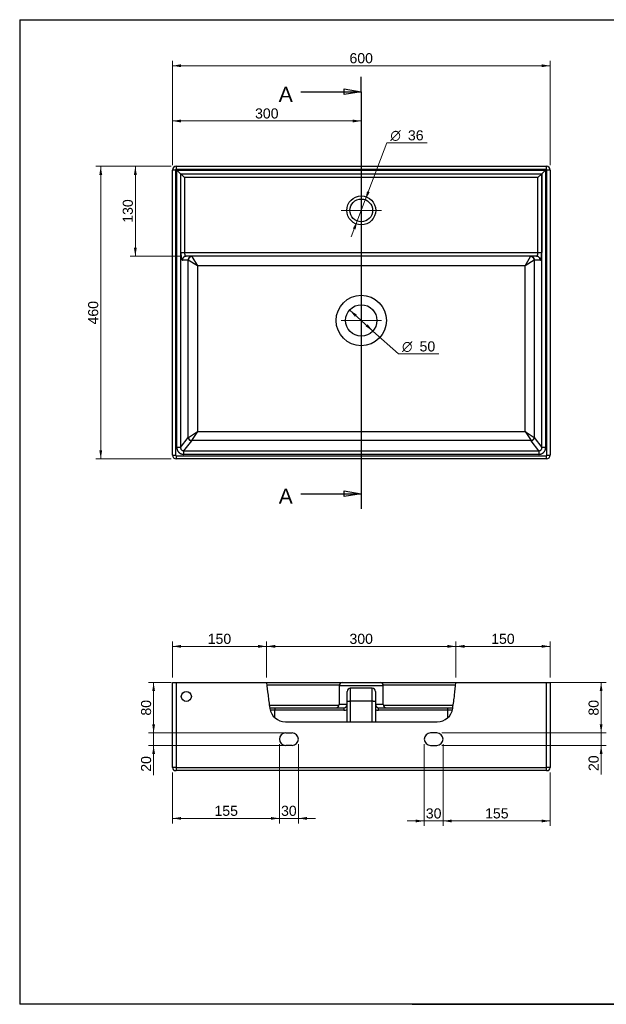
# Model space of a CAD drawing. Header units: millimetres. Extents: x 87 to 2279, y 58 to 1623.
# Tile 1 of 2: x 87 to 1019, y 58 to 1623. Entities that reach past the tile are written whole.
import ezdxf
from ezdxf.enums import TextEntityAlignment as Align
from ezdxf.lldxf.tags import DXFTag

# ---------------------------------------------------------------- set-up
doc = ezdxf.new("R2010")
doc.units = ezdxf.units.MM
for name, color, linetype in [('1', 7, 'Continuous'), ('Default', 7, 'Continuous'), ('Predefinito', 7, 'Continuous'), ('TEOREMA_60-R', 7, 'Continuous')]:
    doc.layers.add(name, color=color, linetype=linetype)
doc.styles.add('SEACAD_arial_ttf', font='arial.ttf')
doc.styles.add('SEACAD_semeca1_ttf', font='semeca1.ttf')
tags = doc.linetypes.add('CENTER2', pattern=[28.575, 19.05, -3.175, 3.175, -3.175]).pattern_tags.tags
tags[10:11] = [DXFTag(74, 4), DXFTag(75, 0), DXFTag(340, '0'), DXFTag(46, 0.0), DXFTag(50, 0.0), DXFTag(44, 0.0), DXFTag(45, 0.0)]
tags[8:9] = [DXFTag(74, 4), DXFTag(75, 0), DXFTag(340, '0'), DXFTag(46, 0.0), DXFTag(50, 0.0), DXFTag(44, 0.0), DXFTag(45, 0.0)]
tags[6:7] = [DXFTag(74, 4), DXFTag(75, 0), DXFTag(340, '0'), DXFTag(46, 0.0), DXFTag(50, 0.0), DXFTag(44, 0.0), DXFTag(45, 0.0)]
tags[4:5] = [DXFTag(74, 4), DXFTag(75, 0), DXFTag(340, '0'), DXFTag(46, 0.0), DXFTag(50, 0.0), DXFTag(44, 0.0), DXFTag(45, 0.0)]

# ---------------------------------------------------------------- blocks, each defined once
blk = doc.blocks.new('SEANNOT_GROUP')
at = {"layer": 'Default', "color": 136, "linetype": 'CENTER2', "lineweight": 9}
for p, q in [((629.5, 1176.8), (629.5, 1112.8)), ((661.5, 1144.8), (597.5, 1144.8))]:
    blk.add_line(p, q, dxfattribs=at)
blk = doc.blocks.new('SEANNOT_GROUP1')
at = {"layer": 'Default', "color": 136, "linetype": 'CENTER2', "lineweight": 9}
for p, q in [((629.6, 1351.8), (629.6, 1287.8)), ((661.6, 1319.8), (597.6, 1319.8))]:
    blk.add_line(p, q, dxfattribs=at)
blk = doc.blocks.new('GDimGGroup')
at = {"layer": 'Default', "linetype": 'Continuous', "lineweight": 9}
for points in [[(343.2, 1551.9), (329.6, 1549.6), (343.2, 1547.3)], [(916, 1551.9), (916, 1547.3), (929.6, 1549.6)]]:
    blk.add_hatch(color=136, dxfattribs=at).paths.add_polyline_path(points)
at = {"layer": 'Default', "color": 136, "linetype": 'Continuous', "lineweight": 9}
for p, q in [((329.6, 1391.8), (329.6, 1557.6)), ((329.6, 1549.6), (929.6, 1549.6)), ((929.6, 1391.8), (929.6, 1557.6))]:
    blk.add_line(p, q, dxfattribs=at)
at = {"layer": 'Default', "color": 136, "linetype": 'Continuous', "lineweight": 9, "style": 'SEACAD_arial_ttf'}
blk.add_text('600', height=16, dxfattribs=at).set_placement((610.8, 1569.6), align=Align.TOP_LEFT)
blk = doc.blocks.new('GDimGGroup1')
at = {"layer": 'Default', "linetype": 'Continuous', "lineweight": 9}
for points in [[(213.4, 1376.2), (217.9, 1376.2), (215.6, 1389.8)], [(213.4, 938.4), (215.6, 924.8), (217.9, 938.4)]]:
    blk.add_hatch(color=136, dxfattribs=at).paths.add_polyline_path(points)
at = {"layer": 'Default', "color": 136, "linetype": 'Continuous', "lineweight": 9}
for p, q in [((327.6, 1389.8), (207.6, 1389.8)), ((215.6, 1389.8), (215.6, 924.8)), ((327.6, 924.8), (207.6, 924.8))]:
    blk.add_line(p, q, dxfattribs=at)
at = {"layer": 'Default', "color": 136, "linetype": 'Continuous', "lineweight": 9, "style": 'SEACAD_arial_ttf'}
blk.add_text('460', height=16, rotation=90, dxfattribs=at).set_placement((195.6, 1138.5), align=Align.TOP_LEFT)
blk = doc.blocks.new('GDimGGroup2')
at = {"layer": 'Default', "linetype": 'Continuous', "lineweight": 9}
for points in [[(268.3, 1376.2), (272.9, 1376.2), (270.6, 1389.8)], [(268.3, 1260.4), (270.6, 1246.8), (272.9, 1260.4)]]:
    blk.add_hatch(color=136, dxfattribs=at).paths.add_polyline_path(points)
at = {"layer": 'Default', "color": 136, "linetype": 'Continuous', "lineweight": 9}
for p, q in [((327.6, 1389.8), (262.6, 1389.8)), ((270.6, 1389.8), (270.6, 1246.8)), ((343.2, 1246.8), (262.6, 1246.8))]:
    blk.add_line(p, q, dxfattribs=at)
at = {"layer": 'Default', "color": 136, "linetype": 'Continuous', "lineweight": 9, "style": 'SEACAD_arial_ttf'}
blk.add_text('  130', height=16, rotation=90, dxfattribs=at).set_placement((250.6, 1287.7), align=Align.TOP_LEFT)
blk = doc.blocks.new('GDimGGroup3')
at = {"layer": 'Default', "linetype": 'Continuous', "lineweight": 9}
for points in [[(638.7, 1350.2), (636, 1336.6), (642.9, 1348.6)], [(616.2, 1291.1), (620.5, 1289.5), (623.2, 1303)]]:
    blk.add_hatch(color=136, dxfattribs=at).paths.add_polyline_path(points)
at = {"layer": 'Default', "color": 136, "linetype": 'Continuous', "lineweight": 9}
for p, q in [((636, 1336.6), (670.2, 1427)), ((670.2, 1427), (734.3, 1427)), ((613.5, 1277.5), (636, 1336.6))]:
    blk.add_line(p, q, dxfattribs=at)
for s, style, p in [('O', 'SEACAD_semeca1_ttf', (675.8, 1447)), ('36', 'SEACAD_arial_ttf', (703.7, 1447))]:
    blk.add_text(s, height=16, dxfattribs=dict(at, style=style)).set_placement(p, align=Align.TOP_LEFT)
blk = doc.blocks.new('GDimGGroup4')
at = {"layer": 'Default', "linetype": 'Continuous', "lineweight": 9}
for points in [[(622.5, 1154.1), (610.9, 1161.5), (619.5, 1150.7)], [(639.5, 1138.9), (636.5, 1135.5), (648.1, 1128.1)]]:
    blk.add_hatch(color=136, dxfattribs=at).paths.add_polyline_path(points)
at = {"layer": 'Default', "color": 136, "linetype": 'Continuous', "lineweight": 9}
for p, q in [((610.9, 1161.5), (648.1, 1128.1)), ((648.1, 1128.1), (688.7, 1091.6)), ((688.7, 1091.6), (752.8, 1091.6))]:
    blk.add_line(p, q, dxfattribs=at)
for s, style, p in [('O', 'SEACAD_semeca1_ttf', (694.3, 1111.6)), ('50', 'SEACAD_arial_ttf', (722.2, 1111.6))]:
    blk.add_text(s, height=16, dxfattribs=dict(at, style=style)).set_placement(p, align=Align.TOP_LEFT)
blk = doc.blocks.new('GDimGGroup5')
at = {"layer": 'Default', "linetype": 'Continuous', "lineweight": 9}
for points in [[(343.2, 1464.1), (329.6, 1461.8), (343.2, 1459.5)], [(616, 1464.1), (616, 1459.5), (629.6, 1461.8)]]:
    blk.add_hatch(color=136, dxfattribs=at).paths.add_polyline_path(points)
at = {"layer": 'Default', "color": 136, "linetype": 'Continuous', "lineweight": 9}
for p, q in [((329.6, 1391.8), (329.6, 1469.8)), ((329.6, 1461.8), (629.6, 1461.8)), ((629.6, 1350.8), (629.6, 1469.8))]:
    blk.add_line(p, q, dxfattribs=at)
at = {"layer": 'Default', "color": 136, "linetype": 'Continuous', "lineweight": 9, "style": 'SEACAD_arial_ttf'}
blk.add_text('300', height=16, dxfattribs=at).set_placement((460.8, 1481.8), align=Align.TOP_LEFT)
blk = doc.blocks.new('SE1')
at = {"color": 7, "linetype": 'Continuous', "style": 'SEACAD_arial_ttf'}
blk.add_text('A', height=24, dxfattribs=at).set_placement((498.4, 1516.2), align=Align.TOP_LEFT)
blk = doc.blocks.new('SE2')
at = {"color": 7, "linetype": 'Continuous', "style": 'SEACAD_arial_ttf'}
blk.add_text('A', height=24, dxfattribs=at).set_placement((498.4, 877.5), align=Align.TOP_LEFT)
blk = doc.blocks.new('SE3')
at = {"color": 7, "linetype": 'Continuous'}
for points in [[(533.6, 1508.2), (629.6, 1508.2)], [(602.4, 1503.7), (602.4, 1512.7), (629.6, 1508.2), (602.4, 1503.7)]]:
    blk.add_lwpolyline(points, dxfattribs=at)
blk = doc.blocks.new('SE4')
at = {"color": 7, "linetype": 'Continuous'}
for points in [[(533.6, 869.5), (629.6, 869.5)], [(602.4, 865), (602.4, 874.1), (629.6, 869.5), (602.4, 865)]]:
    blk.add_lwpolyline(points, dxfattribs=at)
blk = doc.blocks.new('SE')
at = {"layer": 'Default', "color": 7, "linetype": 'CENTER2'}
for p, q in [((629.6, 1508.2), (629.6, 1532.2)), ((629.6, 869.5), (629.6, 845.5))]:
    blk.add_line(p, q, dxfattribs=at)
blk.add_lwpolyline([(629.6, 1508.2), (629.6, 869.5)], dxfattribs=at)
at = {"layer": 'Default'}
for name in ['SE1', 'SE3', 'SE2', 'SE4']:
    blk.add_blockref(name, (0, 0), dxfattribs=at)
blk = doc.blocks.new('GDimGGroup14')
at = {"layer": 'Default', "linetype": 'Continuous', "lineweight": 9}
for points in [[(297.4, 555.9), (301.9, 555.9), (299.6, 569.5)], [(297.4, 503.1), (299.6, 489.5), (301.9, 503.1)]]:
    blk.add_hatch(color=136, dxfattribs=at).paths.add_polyline_path(points)
at = {"layer": 'Default', "color": 136, "linetype": 'Continuous', "lineweight": 9}
for p, q in [((327.6, 569.5), (291.6, 569.5)), ((299.6, 569.5), (299.6, 489.5)), ((511.6, 489.5), (291.6, 489.5))]:
    blk.add_line(p, q, dxfattribs=at)
at = {"layer": 'Default', "color": 136, "linetype": 'Continuous', "lineweight": 9, "style": 'SEACAD_arial_ttf'}
blk.add_text('80', height=16, rotation=90, dxfattribs=at).set_placement((279.6, 517), align=Align.TOP_LEFT)
blk = doc.blocks.new('GDimGGroup15')
at = {"layer": 'Default', "linetype": 'Continuous', "lineweight": 9}
for points in [[(297.4, 503.1), (299.6, 489.5), (301.9, 503.1)], [(297.4, 455.9), (301.9, 455.9), (299.6, 469.5)]]:
    blk.add_hatch(color=136, dxfattribs=at).paths.add_polyline_path(points)
at = {"layer": 'Default', "color": 136, "linetype": 'Continuous', "lineweight": 9}
for p, q in [((299.6, 516.7), (299.6, 422.2)), ((511.6, 489.5), (291.6, 489.5)), ((511.6, 469.5), (291.6, 469.5))]:
    blk.add_line(p, q, dxfattribs=at)
at = {"layer": 'Default', "color": 136, "linetype": 'Continuous', "lineweight": 9, "style": 'SEACAD_arial_ttf'}
blk.add_text('20', height=16, rotation=90, dxfattribs=at).set_placement((279.6, 427.8), align=Align.TOP_LEFT)
blk = doc.blocks.new('GDimGGroup16')
at = {"layer": 'Default', "linetype": 'Continuous', "lineweight": 9}
for points in [[(1012.9, 555.9), (1010.7, 569.5), (1008.4, 555.9)], [(1012.9, 503.1), (1008.4, 503.1), (1010.7, 489.5)]]:
    blk.add_hatch(color=136, dxfattribs=at).paths.add_polyline_path(points)
at = {"layer": 'Default', "color": 136, "linetype": 'Continuous', "lineweight": 9}
for p, q in [((788, 569.5), (1018.7, 569.5)), ((1010.7, 569.5), (1010.7, 489.5)), ((757.6, 489.5), (1018.7, 489.5))]:
    blk.add_line(p, q, dxfattribs=at)
at = {"layer": 'Default', "color": 136, "linetype": 'Continuous', "lineweight": 9, "style": 'SEACAD_arial_ttf'}
blk.add_text('80', height=16, rotation=90, dxfattribs=at).set_placement((990.7, 517), align=Align.TOP_LEFT)
blk = doc.blocks.new('GDimGGroup17')
at = {"layer": 'Default', "linetype": 'Continuous', "lineweight": 9}
for points in [[(1012.9, 503.1), (1008.4, 503.1), (1010.7, 489.5)], [(1012.9, 455.9), (1010.7, 469.5), (1008.4, 455.9)]]:
    blk.add_hatch(color=136, dxfattribs=at).paths.add_polyline_path(points)
at = {"layer": 'Default', "color": 136, "linetype": 'Continuous', "lineweight": 9}
for p, q in [((1010.7, 516.7), (1010.7, 423.3)), ((757.6, 489.5), (1018.7, 489.5)), ((757.6, 469.5), (1018.7, 469.5))]:
    blk.add_line(p, q, dxfattribs=at)
at = {"layer": 'Default', "color": 136, "linetype": 'Continuous', "lineweight": 9, "style": 'SEACAD_arial_ttf'}
blk.add_text('20', height=16, rotation=90, dxfattribs=at).set_placement((990.7, 428.9), align=Align.TOP_LEFT)
blk = doc.blocks.new('GDimGGroup18')
at = {"layer": 'Default', "linetype": 'Continuous', "lineweight": 9}
for points in [[(343.2, 629.3), (329.6, 627), (343.2, 624.7)], [(465.6, 629.3), (465.6, 624.7), (479.2, 627)]]:
    blk.add_hatch(color=136, dxfattribs=at).paths.add_polyline_path(points)
at = {"layer": 'Default', "color": 136, "linetype": 'Continuous', "lineweight": 9}
for p, q in [((329.6, 577.5), (329.6, 635)), ((329.6, 627), (479.2, 627)), ((479.2, 577.5), (479.2, 635))]:
    blk.add_line(p, q, dxfattribs=at)
at = {"layer": 'Default', "color": 136, "linetype": 'Continuous', "lineweight": 9, "style": 'SEACAD_arial_ttf'}
blk.add_text('150', height=16, dxfattribs=at).set_placement((385.6, 647), align=Align.TOP_LEFT)
blk = doc.blocks.new('GDimGGroup19')
at = {"layer": 'Default', "linetype": 'Continuous', "lineweight": 9}
for points in [[(492.8, 629.3), (479.2, 627), (492.8, 624.7)], [(766.4, 629.3), (766.4, 624.7), (780, 627)]]:
    blk.add_hatch(color=136, dxfattribs=at).paths.add_polyline_path(points)
at = {"layer": 'Default', "color": 136, "linetype": 'Continuous', "lineweight": 9}
for p, q in [((479.2, 577.5), (479.2, 635)), ((479.2, 627), (780, 627)), ((780, 577.5), (780, 635))]:
    blk.add_line(p, q, dxfattribs=at)
at = {"layer": 'Default', "color": 136, "linetype": 'Continuous', "lineweight": 9, "style": 'SEACAD_arial_ttf'}
blk.add_text('300', height=16, dxfattribs=at).set_placement((610.8, 647), align=Align.TOP_LEFT)
blk = doc.blocks.new('GDimGGroup20')
at = {"layer": 'Default', "linetype": 'Continuous', "lineweight": 9}
for points in [[(793.6, 629.3), (780, 627), (793.6, 624.7)], [(916, 629.3), (916, 624.7), (929.6, 627)]]:
    blk.add_hatch(color=136, dxfattribs=at).paths.add_polyline_path(points)
at = {"layer": 'Default', "color": 136, "linetype": 'Continuous', "lineweight": 9}
for p, q in [((780, 577.5), (780, 635)), ((780, 627), (929.6, 627)), ((929.6, 577.5), (929.6, 635))]:
    blk.add_line(p, q, dxfattribs=at)
at = {"layer": 'Default', "color": 136, "linetype": 'Continuous', "lineweight": 9, "style": 'SEACAD_arial_ttf'}
blk.add_text('150', height=16, dxfattribs=at).set_placement((836, 647), align=Align.TOP_LEFT)
blk = doc.blocks.new('GDimGGroup21')
at = {"layer": 'Default', "linetype": 'Continuous', "lineweight": 9}
for points in [[(486, 351.4), (499.6, 353.7), (486, 355.9)], [(543.2, 351.4), (543.2, 355.9), (529.6, 353.7)]]:
    blk.add_hatch(color=136, dxfattribs=at).paths.add_polyline_path(points)
at = {"layer": 'Default', "color": 136, "linetype": 'Continuous', "lineweight": 9}
for p, q in [((499.6, 471.5), (499.6, 345.7)), ((529.6, 471.5), (529.6, 345.7)), ((472.4, 353.7), (556.8, 353.7))]:
    blk.add_line(p, q, dxfattribs=at)
at = {"layer": 'Default', "color": 136, "linetype": 'Continuous', "lineweight": 9, "style": 'SEACAD_arial_ttf'}
blk.add_text('30', height=16, dxfattribs=at).set_placement((502.1, 373.7), align=Align.TOP_LEFT)
blk = doc.blocks.new('GDimGGroup22')
at = {"layer": 'Default', "linetype": 'Continuous', "lineweight": 9}
for points in [[(343.2, 351.4), (343.2, 355.9), (329.6, 353.7)], [(486, 351.4), (499.6, 353.7), (486, 355.9)]]:
    blk.add_hatch(color=136, dxfattribs=at).paths.add_polyline_path(points)
at = {"layer": 'Default', "color": 136, "linetype": 'Continuous', "lineweight": 9}
for p, q in [((499.6, 471.5), (499.6, 345.7)), ((329.6, 426.5), (329.6, 345.7)), ((499.6, 353.7), (329.6, 353.7))]:
    blk.add_line(p, q, dxfattribs=at)
at = {"layer": 'Default', "color": 136, "linetype": 'Continuous', "lineweight": 9, "style": 'SEACAD_arial_ttf'}
blk.add_text('  155', height=16, dxfattribs=at).set_placement((383.9, 373.7), align=Align.TOP_LEFT)
blk = doc.blocks.new('GDimGGroup23')
at = {"layer": 'Default', "linetype": 'Continuous', "lineweight": 9}
for points in [[(716, 347.3), (729.6, 349.6), (716, 351.8)], [(773.2, 347.3), (773.2, 351.8), (759.6, 349.6)]]:
    blk.add_hatch(color=136, dxfattribs=at).paths.add_polyline_path(points)
at = {"layer": 'Default', "color": 136, "linetype": 'Continuous', "lineweight": 9}
for p, q in [((729.6, 471.5), (729.6, 341.6)), ((759.6, 471.5), (759.6, 341.6)), ((702.4, 349.6), (786.8, 349.6))]:
    blk.add_line(p, q, dxfattribs=at)
at = {"layer": 'Default', "color": 136, "linetype": 'Continuous', "lineweight": 9, "style": 'SEACAD_arial_ttf'}
blk.add_text('30', height=16, dxfattribs=at).set_placement((732.1, 369.6), align=Align.TOP_LEFT)
blk = doc.blocks.new('GDimGGroup24')
at = {"layer": 'Default', "linetype": 'Continuous', "lineweight": 9}
for points in [[(773.2, 347.3), (773.2, 351.8), (759.6, 349.6)], [(916, 347.3), (929.6, 349.6), (916, 351.8)]]:
    blk.add_hatch(color=136, dxfattribs=at).paths.add_polyline_path(points)
at = {"layer": 'Default', "color": 136, "linetype": 'Continuous', "lineweight": 9}
for p, q in [((759.6, 471.5), (759.6, 341.6)), ((929.6, 426.5), (929.6, 341.6)), ((759.6, 349.6), (929.6, 349.6))]:
    blk.add_line(p, q, dxfattribs=at)
at = {"layer": 'Default', "color": 136, "linetype": 'Continuous', "lineweight": 9, "style": 'SEACAD_arial_ttf'}
blk.add_text('  155', height=16, dxfattribs=at).set_placement((813.9, 369.6), align=Align.TOP_LEFT)

msp = doc.modelspace()

# ---------------------------------------------------------------- linework, layer by layer
at = {"layer": '1', "color": 7, "linetype": 'Continuous'}
for p, q in [((86.9, 1622.8), (2274.9, 1622.8)), ((86.9, 1622.8), (86.9, 58.3)), ((2274.9, 58.3), (86.9, 58.3)), ((710.3, 58.5), (2274.9, 58.5))]:
    msp.add_line(p, q, dxfattribs=at)
at = {"layer": 'Predefinito', "color": 7, "linetype": 'Continuous'}
msp.add_line((710.3, 58.5), (710.3, 58.3), dxfattribs=at)
at = {"layer": 'TEOREMA_60-R', "color": 7, "linetype": 'Continuous'}
for p, q in [((329.6, 930.8), (329.6, 1383.8)), ((334.6, 1383.8), (329.6, 1383.8)), ((334.6, 1383.8), (334.6, 930.8)), ((335.6, 1389.8), (923.6, 1389.8)), ((335.6, 1389.8), (335.6, 1384.8)), ((923.6, 1384.8), (335.6, 1384.8)), ((336.6, 942.9), (336.6, 1383.8)), ((336.6, 1383.8), (922.5, 1383.8)), ((336.6, 1383.8), (342.5, 1377.9)), ((342.5, 1377.9), (342.5, 942.9)), ((342.7, 1377.8), (916.4, 1377.8)), ((343, 1252.8), (343, 1377.7)), ((343, 1377.7), (348.8, 1371.8)), ((910.3, 1371.8), (916.2, 1377.7)), ((916.2, 1377.7), (916.2, 1252.8)), ((922.5, 1383.8), (916.6, 1377.9)), ((916.6, 942.9), (916.6, 1377.9)), ((922.5, 1383.8), (922.5, 942.9)), ((923.6, 1384.8), (923.6, 1389.8)), ((924.6, 930.8), (924.6, 1383.8)), ((929.6, 1383.8), (924.6, 1383.8)), ((929.6, 1383.8), (929.6, 930.8)), ((348.8, 1371.8), (348.8, 1252.8)), ((910.3, 1371.8), (348.8, 1371.8)), ((910.3, 1252.8), (910.3, 1371.8)), ((343, 1252.8), (348.8, 1252.8)), ((348.8, 1252.8), (910.3, 1252.8)), ((910.3, 1252.8), (916.2, 1252.8)), ((354.4, 1240.8), (345.3, 1240.8)), ((908, 1246.8), (351.2, 1246.8)), ((354.7, 958.7), (354.7, 1240.6)), ((369.4, 1231.8), (354.7, 1240.6)), ((360.6, 1246.5), (369.4, 1231.8)), ((889.7, 1231.8), (898.5, 1246.5)), ((904.4, 1240.6), (889.7, 1231.8)), ((904.4, 1240.6), (904.4, 958.7)), ((913.9, 1240.8), (904.8, 1240.8)), ((369.4, 1231.8), (369.4, 968.5)), ((889.7, 1231.8), (369.4, 1231.8)), ((889.7, 968.5), (889.7, 1231.8)), ((342.5, 942.9), (354.7, 958.7)), ((354.9, 958.8), (369.4, 968.5)), ((369.4, 968.5), (359.7, 954)), ((369.4, 968.5), (889.7, 968.5)), ((889.7, 968.5), (899.4, 954)), ((889.7, 968.5), (904.3, 958.8)), ((904.4, 958.7), (916.6, 942.9)), ((342.5, 942.9), (336.6, 942.9)), ((359.6, 953.8), (347.3, 937.9)), ((899.4, 954), (359.7, 954)), ((911.8, 937.9), (899.5, 953.8)), ((922.5, 942.9), (916.6, 942.9)), ((329.6, 930.8), (334.6, 930.8)), ((335.6, 929.8), (923.6, 929.8)), ((335.6, 929.8), (335.6, 924.8)), ((923.6, 924.8), (335.6, 924.8)), ((347.3, 937.9), (911.8, 937.9)), ((347.3, 937.9), (347.3, 932.1)), ((911.8, 932.1), (347.3, 932.1)), ((911.8, 937.9), (911.8, 932.1)), ((923.6, 924.8), (923.6, 929.8)), ((924.6, 930.8), (929.6, 930.8)), ((329.6, 434.5), (329.6, 569.5)), ((329.6, 569.5), (335.6, 569.5)), ((335.6, 569.5), (479.2, 569.5)), ((335.6, 569.5), (335.6, 434.5)), ((479.2, 569.5), (599.5, 569.5)), ((594.6, 565.4), (479.6, 565.4)), ((664.5, 564.5), (594.5, 564.5)), ((594.5, 564.5), (594.5, 534.5)), ((599.5, 569.5), (659.5, 569.5)), ((659.5, 569.5), (780, 569.5)), ((779.5, 565.4), (664.4, 565.4)), ((664.5, 534.5), (664.5, 564.5)), ((780, 569.5), (923.6, 569.5)), ((923.6, 434.5), (923.6, 569.5)), ((923.6, 569.5), (929.6, 569.5)), ((929.6, 569.5), (929.6, 434.5)), ((607.1, 538.8), (607.1, 555.4)), ((612.1, 560.4), (612.1, 539.7)), ((647.1, 560.4), (612.1, 560.4)), ((647.1, 539.7), (647.1, 560.4)), ((652.1, 555.4), (652.1, 538.8)), ((483.5, 533.7), (594.4, 533.7)), ((607.1, 534.5), (594.5, 534.5)), ((607.1, 507.1), (607.1, 538.8)), ((612.1, 539.7), (612.1, 507.1)), ((647.1, 539.7), (612.1, 539.7)), ((647.1, 507.1), (647.1, 539.7)), ((652.1, 538.8), (652.1, 507.1)), ((664.5, 534.5), (652.1, 534.5)), ((664.6, 533.7), (775.6, 533.7)), ((484.1, 529.5), (492.1, 529.5)), ((492.1, 525.4), (485, 525.4)), ((492.1, 529.5), (602.1, 529.5)), ((492.1, 529.5), (492.1, 525.4)), ((492.1, 513.8), (492.1, 525.4)), ((602.1, 525.4), (492.1, 525.4)), ((602.1, 529.5), (602.1, 525.4)), ((657.1, 529.5), (767.1, 529.5)), ((657.1, 525.4), (657.1, 529.5)), ((767.1, 525.4), (657.1, 525.4)), ((767.1, 529.5), (775, 529.5)), ((767.1, 525.4), (767.1, 529.5)), ((767.1, 513.8), (767.1, 525.4)), ((774.2, 525.4), (767.1, 525.4)), ((509.1, 507.1), (750.1, 507.1)), ((509.6, 489.5), (519.6, 489.5)), ((749.6, 489.5), (739.6, 489.5)), ((519.6, 469.5), (509.6, 469.5)), ((739.6, 469.5), (749.6, 469.5)), ((335.6, 434.5), (329.6, 434.5)), ((334.6, 429.5), (335.6, 429.5)), ((335.6, 434.5), (923.6, 434.5)), ((335.6, 434.5), (335.6, 429.5)), ((923.6, 429.5), (335.6, 429.5)), ((923.6, 429.5), (923.6, 434.5)), ((929.6, 434.5), (923.6, 434.5)), ((923.6, 429.5), (924.6, 429.5))]:
    msp.add_line(p, q, dxfattribs=at)
for centre, radius in [((629.6, 1319.8), 23), ((629.6, 1319.8), 18), ((629.5, 1144.8), 40), ((629.5, 1144.8), 25), ((351.6, 547.5), 8)]:
    msp.add_circle(centre, radius, dxfattribs=at)
for centre, radius, start, end in [((335.6, 1383.8), 6, 90, 180), ((335.6, 1383.8), 1, 90, 180), ((923.6, 1383.8), 6, 0, 90), ((923.6, 1383.8), 1, 0, 90), ((335.6, 930.8), 6, 180, 270), ((335.6, 930.8), 1, 180, 270), ((923.6, 930.8), 1, 270, 360), ((923.6, 930.8), 6, 270, 360), ((599.5, 564.5), 5, 90, 180), ((659.5, 564.5), 5, 0, 90), ((612.1, 555.4), 5, 90, 180), ((647.1, 555.4), 5, 0, 90), ((589.5, 534.5), 5, 270, 360), ((602.1, 534.5), 5, 270, 360), ((657.1, 534.5), 5, 180, 270), ((669.5, 534.5), 5, 180, 270), ((509.1, 532.1), 25, 188.2487, 270), ((602.1, 535.4), 10, 270, 300), ((657.1, 535.4), 10, 240, 270), ((750.1, 532.1), 25, 270, 351.7513), ((509.6, 479.5), 10, 90, 270), ((519.6, 479.5), 10, 270, 90), ((739.6, 479.5), 10, 90, 270), ((749.6, 479.5), 10, 270, 90), ((334.6, 434.5), 5, 180, 270), ((924.6, 434.5), 5, 270, 360)]:
    msp.add_arc(centre, radius, start, end, dxfattribs=at)
for points, weights in [([(342.5, 1377.9), (342.6, 1377.8), (342.7, 1377.8)], [1, 0.995425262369, 1]), ([(343, 1377.7), (342.8, 1377.8), (342.7, 1377.8)], [1, 0.995425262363, 1]), ([(916.4, 1377.8), (916.3, 1377.8), (916.2, 1377.7)], [1, 0.995425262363, 1]), ([(916.4, 1377.8), (916.5, 1377.8), (916.6, 1377.9)], [1, 0.995425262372, 1]), ([(343, 1252.8), (343, 1240.8), (345.3, 1240.8)], [1, 0.707106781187, 1]), ([(348.8, 1252.8), (348.8, 1246.8), (351.2, 1246.8)], [1, 0.707106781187, 1]), ([(908, 1246.8), (910.3, 1246.8), (910.3, 1252.8)], [1, 0.707106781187, 1]), ([(913.9, 1240.8), (916.2, 1240.8), (916.2, 1252.8)], [1, 0.707106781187, 1]), ([(351.2, 1246.8), (345.3, 1246.8), (345.3, 1240.8)], [1, 0.707106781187, 1]), ([(360.3, 1246.8), (354.4, 1246.8), (354.4, 1240.8)], [1, 0.707106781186, 1]), ([(354.7, 1240.6), (354.6, 1240.8), (354.4, 1240.8)], [1, 0.995425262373, 1]), ([(360.6, 1246.5), (354.9, 1246.3), (354.7, 1240.6)], [1, 0.719784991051, 1]), ([(360.6, 1246.5), (360.4, 1246.8), (360.3, 1246.8)], [1, 0.995425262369, 1]), ([(898.9, 1246.8), (898.7, 1246.8), (898.5, 1246.5)], [1, 0.995425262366, 1]), ([(904.4, 1240.6), (904.2, 1246.3), (898.5, 1246.5)], [1, 0.719784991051, 1]), ([(904.8, 1240.8), (904.8, 1246.8), (898.9, 1246.8)], [1, 0.707106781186, 1]), ([(904.8, 1240.8), (904.6, 1240.8), (904.4, 1240.6)], [1, 0.995425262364, 1]), ([(913.9, 1240.8), (913.9, 1246.8), (908, 1246.8)], [1, 0.707106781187, 1]), ([(354.9, 958.8), (354.8, 958.8), (354.7, 958.7)], [1, 0.999640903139, 1]), ([(354.7, 958.7), (354.9, 954.1), (359.6, 953.8)], [1, 0.723233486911, 1]), ([(354.9, 958.8), (355.2, 954.2), (359.7, 954)], [1, 0.727606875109, 1]), ([(899.4, 954), (904, 954.2), (904.3, 958.8)], [1, 0.727606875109, 1]), ([(899.5, 953.8), (904.2, 954.1), (904.4, 958.7)], [1, 0.723233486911, 1]), ([(904.4, 958.7), (904.3, 958.8), (904.3, 958.8)], [1, 0.999640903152, 1]), ([(336.6, 942.9), (336.6, 932.1), (347.3, 932.1)], [1, 0.723233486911, 1]), ([(342.5, 942.9), (342.3, 937.7), (347.3, 937.9)], [1, 0.723233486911, 1]), ([(359.7, 954), (359.7, 953.9), (359.6, 953.8)], [1, 0.999640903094, 1]), ([(899.5, 953.8), (899.5, 953.9), (899.4, 954)], [1, 0.999640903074, 1]), ([(911.8, 932.1), (922.5, 932.1), (922.5, 942.9)], [1, 0.723233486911, 1]), ([(911.8, 937.9), (916.9, 937.7), (916.6, 942.9)], [1, 0.723233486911, 1]), ([(612.1, 539.7), (607.1, 539.7), (607.1, 538.8)], [1, 0.707106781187, 1]), ([(652.1, 538.8), (652.1, 539.7), (647.1, 539.7)], [1, 0.707106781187, 1])]:
    msp.add_rational_spline(points, weights, degree=2, dxfattribs=at)
for points, knots in [([(479.2, 569.5), (479.8, 562.9), (480.6, 556.2), (481.8, 546.2), (482.2, 542.8), (482.7, 539.5), (483.2, 535.9), (483.7, 532.2), (484.3, 528.6)], [0, 0, 0, 0, 0.39869, 0.39869, 0.598036, 0.598036, 0.598036, 1, 1, 1, 1]), ([(774.8, 528.6), (775.4, 532.2), (776, 535.9), (776.5, 539.5), (776.9, 542.8), (777.4, 546.2), (778.6, 556.2), (779.3, 562.9), (780, 569.5)], [0, 0, 0, 0, 0.401959, 0.401959, 0.401959, 0.601306, 0.601306, 1, 1, 1, 1])]:
    msp.add_open_spline(points, degree=3, knots=knots, dxfattribs=at)

# ---------------------------------------------------------------- block references
at = {"layer": 'Default'}
for name in ['GDimGGroup', 'SE', 'GDimGGroup5', 'GDimGGroup3', 'GDimGGroup1', 'GDimGGroup2', 'SEANNOT_GROUP1', 'SEANNOT_GROUP', 'GDimGGroup4', 'GDimGGroup18', 'GDimGGroup19', 'GDimGGroup20', 'GDimGGroup14', 'GDimGGroup16', 'GDimGGroup15', 'GDimGGroup17', 'GDimGGroup22', 'GDimGGroup21', 'GDimGGroup23', 'GDimGGroup24']:
    msp.add_blockref(name, (0, 0), dxfattribs=at)

doc.saveas('drawing.dxf')
